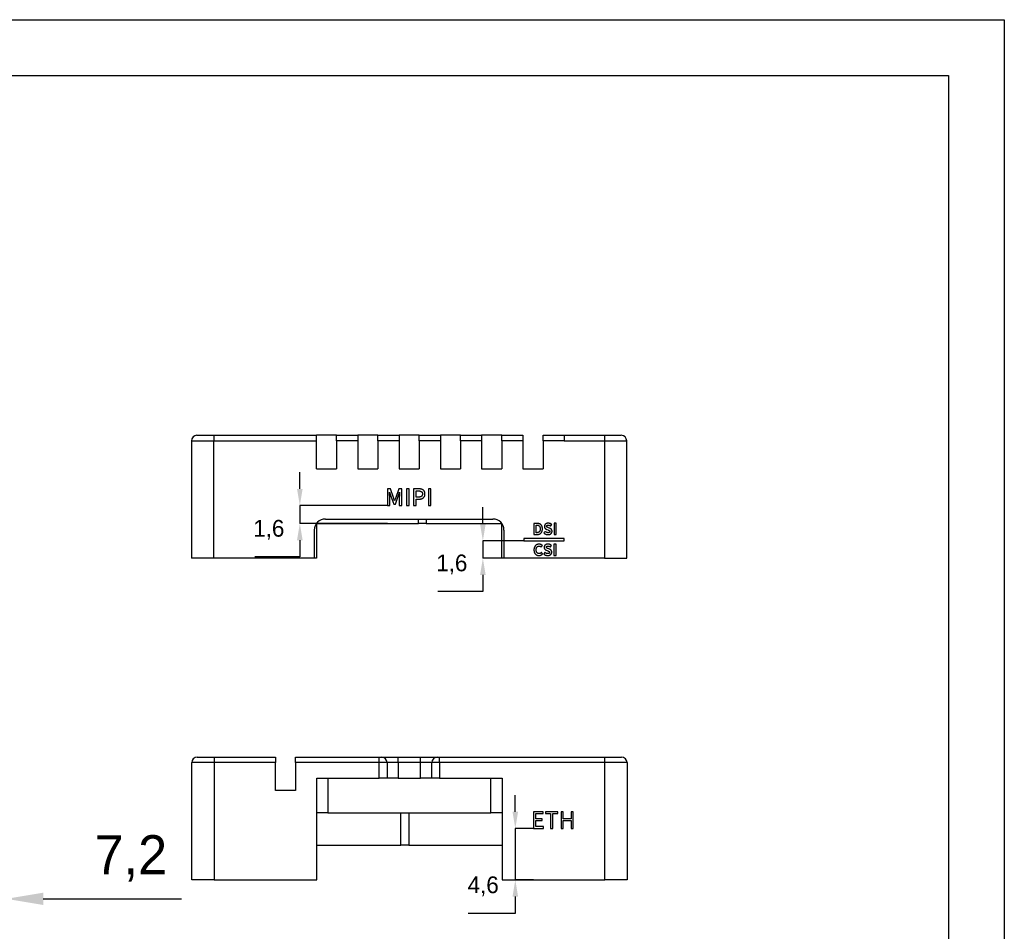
# Model space of a CAD drawing. Header units: millimetres. Extents: x 39 to 249, y 20 to 314.
# Tile 9 of 9: x 160 to 249, y 233 to 314. Entities that reach past the tile are written whole.
import ezdxf

# ---------------------------------------------------------------- set-up
doc = ezdxf.new("R2010")
doc.units = ezdxf.units.MM
doc.header["$PDSIZE"] = -1
doc.styles.add('1.5', font='txt', dxfattribs={"height": 1.5})
doc.styles.get("Standard").update_dxf_attribs({"font": 'txt', "height": 3.5})
doc.dimstyles.new('1.5', dxfattribs={"dimtxt": 1.5, "dimasz": 1.5, "dimexe": 0, "dimexo": 0, "dimgap": 1.524, "dimtad": 1, "dimtih": 1, "dimtoh": 1, "dimdec": 1, "dimzin": 1, "dimtxsty": '1.5', "dimcen": 2.5, "dimclrd": 3, "dimclre": 3, "dimclrt": 3, "dimadec": 3, "dimazin": 0, "dimtfac": 1, "dimtdec": 1, "dimtmove": 0, "dimatfit": 3, "dimfxl": 1, "dimtfillclr": 3, "dimtzin": 1, "dimarcsym": 0})
doc.dimstyles.new('ISO-25', dxfattribs={"dimtxt": 2.5, "dimasz": 2.5, "dimexe": 1.25, "dimexo": 0.625, "dimtad": 1, "dimtxsty": 'Standard', "dimcen": 2.5, "dimadec": 0, "dimazin": 0, "dimtfac": 1, "dimtmove": 0, "dimatfit": 3, "dimfxl": 1, "dimarcsym": 0})

# ---------------------------------------------------------------- blocks, each defined once
blk = doc.blocks.new('*D13')
at = {"color": 3, "lineweight": -2, "transparency": 16777216}
for p, q in [((152.097, 242.319), (152.097, 235.73)), ((159.292, 242.319), (159.292, 235.73)), ((148.795, 235.73), (145.493, 235.73)), ((152.097, 235.73), (159.292, 235.73)), ((162.594, 235.73), (174.99, 235.73))]:
    blk.add_line(p, q, dxfattribs=at)
at = {"color": 3, "transparency": 16777216}
for points in [[(148.795, 236.281), (148.795, 235.18), (152.097, 235.73)], [(162.594, 236.281), (162.594, 235.18), (159.292, 235.73)]]:
    blk.add_solid(points, dxfattribs=at)
at = {"layer": 'Defpoints', "color": 0, "transparency": 16777216}
for p in [(152.097, 242.319), (159.292, 242.319), (159.292, 235.73)]:
    blk.add_point(p, dxfattribs=at)
at = {"color": 3, "transparency": 16777216, "insert": (170.443, 239.354), "char_height": 3.5, "attachment_point": 5}
blk.add_mtext('7,2', dxfattribs=at)
blk = doc.blocks.new('*D22')
at = {"color": 3, "lineweight": -2, "transparency": 16777216}
for p, q in [((185.58, 272.45), (185.58, 273.95)), ((193.426, 270.95), (185.58, 270.95)), ((185.58, 270.95), (185.58, 269.348)), ((193.426, 269.348), (185.58, 269.348)), ((185.58, 267.848), (185.58, 266.348)), ((185.58, 266.348), (181.542, 266.348))]:
    blk.add_line(p, q, dxfattribs=at)
at = {"color": 3, "transparency": 16777216}
for points in [[(185.33, 272.45), (185.83, 272.45), (185.58, 270.95)], [(185.33, 267.848), (185.83, 267.848), (185.58, 269.348)]]:
    blk.add_solid(points, dxfattribs=at)
at = {"layer": 'Defpoints', "color": 0, "transparency": 16777216}
for p in [(193.426, 270.95), (185.58, 269.348), (193.426, 269.348)]:
    blk.add_point(p, dxfattribs=at)
at = {"color": 3, "transparency": 16777216, "insert": (182.799, 268.776), "char_height": 1.5, "attachment_point": 5, "style": '1.5'}
blk.add_mtext('1,6', dxfattribs=at)
blk = doc.blocks.new('*D23')
at = {"color": 3, "lineweight": -2, "transparency": 16777216}
for p, q in [((201.975, 269.306), (201.975, 270.806)), ((205.654, 267.806), (201.975, 267.806)), ((201.975, 267.806), (201.975, 266.248)), ((205.654, 266.248), (201.975, 266.248)), ((201.975, 264.748), (201.975, 263.248)), ((201.975, 263.248), (197.936, 263.248))]:
    blk.add_line(p, q, dxfattribs=at)
at = {"color": 3, "transparency": 16777216}
for points in [[(201.725, 269.306), (202.225, 269.306), (201.975, 267.806)], [(201.725, 264.748), (202.225, 264.748), (201.975, 266.248)]]:
    blk.add_solid(points, dxfattribs=at)
at = {"layer": 'Defpoints', "color": 0, "transparency": 16777216}
for p in [(205.654, 267.806), (201.975, 266.248), (205.654, 266.248)]:
    blk.add_point(p, dxfattribs=at)
at = {"color": 3, "transparency": 16777216, "insert": (199.193, 265.676), "char_height": 1.5, "attachment_point": 5, "style": '1.5'}
blk.add_mtext('1,6', dxfattribs=at)
blk = doc.blocks.new('*D24')
at = {"color": 3, "lineweight": -2, "transparency": 16777216}
for p, q in [((204.88, 243.529), (204.88, 245.029)), ((206.525, 242.029), (204.88, 242.029)), ((204.88, 242.029), (204.88, 237.426)), ((206.525, 237.426), (204.88, 237.426)), ((204.88, 235.926), (204.88, 234.426)), ((204.88, 234.426), (200.652, 234.426))]:
    blk.add_line(p, q, dxfattribs=at)
at = {"color": 3, "transparency": 16777216}
for points in [[(204.63, 243.529), (205.13, 243.529), (204.88, 242.029)], [(204.63, 235.926), (205.13, 235.926), (204.88, 237.426)]]:
    blk.add_solid(points, dxfattribs=at)
at = {"layer": 'Defpoints', "color": 0, "transparency": 16777216}
for p in [(206.525, 242.029), (204.88, 237.426), (206.525, 237.426)]:
    blk.add_point(p, dxfattribs=at)
at = {"color": 3, "transparency": 16777216, "insert": (202.004, 236.85), "char_height": 1.5, "attachment_point": 5, "style": '1.5'}
blk.add_mtext('4,6', dxfattribs=at)

msp = doc.modelspace()

# ---------------------------------------------------------------- linework, layer by layer
at = {"color": 7, "linetype": 'Continuous', "lineweight": 25}
for p, q in [((177.8654, 277.2484), (177.8654, 276.7484)), ((177.8654, 277.2484), (187.0654, 277.2484)), ((187.0654, 276.7484), (187.0654, 277.2484)), ((188.8654, 277.2484), (187.0654, 277.2484)), ((188.8654, 277.2484), (190.7654, 277.2484)), ((188.8654, 276.7484), (188.8654, 277.2484)), ((190.7654, 277.2484), (190.7654, 276.7484)), ((192.5654, 277.2484), (190.7654, 277.2484)), ((192.5654, 277.2484), (194.4654, 277.2484)), ((192.5654, 276.7484), (192.5654, 277.2484)), ((194.4654, 277.2484), (194.4654, 276.7484)), ((196.2654, 277.2484), (194.4654, 277.2484)), ((196.2654, 277.2484), (198.1654, 277.2484)), ((196.2654, 276.7484), (196.2654, 277.2484)), ((198.1654, 277.2484), (198.1654, 276.7484)), ((199.9654, 277.2484), (198.1654, 277.2484)), ((199.9654, 277.2484), (201.8654, 277.2484)), ((199.9654, 276.7484), (199.9654, 277.2484)), ((201.8654, 277.2484), (201.8654, 276.7484)), ((203.6654, 277.2484), (201.8654, 277.2484)), ((203.6654, 277.2484), (205.5654, 277.2484)), ((203.6654, 276.7484), (203.6654, 277.2484)), ((205.5654, 277.2484), (205.5654, 276.7484)), ((207.3654, 277.2484), (209.2654, 277.2484)), ((207.3654, 276.7484), (207.3654, 277.2484)), ((209.2654, 277.2484), (209.2654, 276.7484)), ((209.2654, 277.2484), (212.8654, 277.2484)), ((212.8654, 277.2484), (212.8654, 276.7484)), ((175.8654, 276.7484), (177.8654, 276.7484)), ((175.8654, 276.7484), (175.8654, 266.2484)), ((177.8654, 266.2484), (177.8654, 276.7484)), ((177.8654, 276.7484), (187.0654, 276.7484)), ((187.0654, 274.2484), (187.0654, 276.7484)), ((188.8654, 276.7484), (188.8654, 274.2484)), ((190.7654, 276.7484), (188.8654, 276.7484)), ((190.7654, 276.7484), (190.7654, 274.2484)), ((192.5654, 276.7484), (192.5654, 274.2484)), ((194.4654, 276.7484), (192.5654, 276.7484)), ((194.4654, 276.7484), (194.4654, 274.2484)), ((196.2654, 276.7484), (196.2654, 274.2484)), ((198.1654, 276.7484), (196.2654, 276.7484)), ((198.1654, 276.7484), (198.1654, 274.2484)), ((199.9654, 276.7484), (199.9654, 274.2484)), ((201.8654, 276.7484), (199.9654, 276.7484)), ((201.8654, 276.7484), (201.8654, 274.2484)), ((203.6654, 276.7484), (203.6654, 274.2484)), ((205.5654, 276.7484), (203.6654, 276.7484)), ((205.5654, 276.7484), (205.5654, 274.2484)), ((207.3654, 276.7484), (207.3654, 274.2484)), ((209.2654, 276.7484), (207.3654, 276.7484)), ((209.2654, 276.7484), (212.8654, 276.7484)), ((212.8654, 276.7484), (214.8654, 276.7484)), ((212.8654, 276.7484), (212.8654, 266.2484)), ((214.8654, 266.2484), (214.8654, 276.7484)), ((187.0654, 274.2484), (188.8654, 274.2484)), ((190.7654, 274.2484), (192.5654, 274.2484)), ((194.4654, 274.2484), (196.2654, 274.2484)), ((198.1654, 274.2484), (199.9654, 274.2484)), ((201.8654, 274.2484), (203.6654, 274.2484)), ((205.5654, 274.2484), (207.3654, 274.2484)), ((193.6912, 272.4478), (193.4258, 272.4478)), ((193.4258, 272.4478), (193.4258, 270.9496)), ((193.6047, 272.1492), (193.6127, 272.1495)), ((193.6127, 272.1495), (193.7295, 271.8038)), ((193.6326, 270.9496), (193.6326, 271.6859)), ((193.9636, 271.6856), (193.6912, 272.4478)), ((193.7295, 271.8038), (193.99, 271.0845)), ((194.1354, 271.0845), (194.3938, 271.8038)), ((194.4382, 272.4478), (194.1697, 271.6859)), ((194.3938, 271.8038), (194.5138, 272.1495)), ((194.7166, 272.4478), (194.4382, 272.4478)), ((194.4905, 271.6856), (194.4908, 270.9496)), ((194.5138, 272.1495), (194.5221, 272.1495)), ((194.7166, 270.9496), (194.7166, 272.4478)), ((195.3632, 272.4496), (195.1374, 272.4496)), ((195.1374, 272.4496), (195.1374, 270.9496)), ((195.3632, 270.9496), (195.3632, 272.4496)), ((196.2142, 272.4493), (195.7649, 272.4496)), ((195.7649, 272.4496), (195.7649, 270.9496)), ((195.9908, 272.2618), (196.1915, 272.2618)), ((195.9908, 271.7079), (195.9908, 272.2618)), ((196.1997, 271.7079), (195.9908, 271.7079)), ((197.322, 272.4496), (197.0962, 272.4496)), ((197.0962, 272.4496), (197.0962, 270.9496)), ((197.322, 270.9496), (197.322, 272.4496)), ((193.4258, 270.9496), (193.6326, 270.9496)), ((193.99, 271.0845), (194.1354, 271.0845)), ((194.0727, 271.3828), (194.0627, 271.3828)), ((194.4908, 270.9496), (194.7166, 270.9496)), ((195.1374, 270.9496), (195.3632, 270.9496)), ((195.7649, 270.9496), (195.9908, 270.9496)), ((195.9908, 270.9496), (195.9908, 271.5201)), ((195.9908, 271.5201), (196.2229, 271.5201)), ((197.0962, 270.9496), (197.322, 270.9496)), ((187.0654, 269.3484), (196.1998, 269.3484)), ((187.0654, 269.3484), (187.0654, 266.2484)), ((187.8654, 269.7484), (202.8654, 269.7484)), ((196.9069, 269.3484), (196.1998, 269.3484)), ((196.9069, 269.3484), (203.6654, 269.3484)), ((203.6654, 266.2484), (203.6654, 269.3484)), ((206.8189, 269.3605), (206.546, 269.3606)), ((206.546, 269.3606), (206.546, 268.3616)), ((206.7448, 269.2011), (206.8069, 269.2011)), ((206.7448, 268.5225), (206.7448, 269.2011)), ((208.0429, 269.1205), (208.1417, 269.2445)), ((208.5476, 269.3615), (208.3488, 269.3615)), ((208.3488, 269.3615), (208.3488, 268.3615)), ((208.5476, 268.3615), (208.5476, 269.3615)), ((186.8654, 268.7484), (186.8654, 266.2484)), ((203.8654, 268.7484), (203.8654, 266.2484)), ((206.546, 268.3616), (206.8298, 268.3616)), ((206.8068, 268.5225), (206.7448, 268.5225)), ((207.557, 268.6308), (207.4431, 268.4953)), ((207.6851, 268.8227), (207.821, 268.7672)), ((207.8072, 268.3491), (207.8072, 268.3493)), ((207.9758, 268.9153), (207.8429, 268.9697)), ((208.3488, 268.3615), (208.5476, 268.3615)), ((209.2449, 268.0058), (205.6537, 268.0058)), ((205.6537, 268.0058), (205.6537, 267.8058)), ((205.6537, 267.8058), (209.2449, 267.8058)), ((207.1973, 267.2455), (207.303, 267.371)), ((208.0217, 267.2469), (208.1205, 267.371)), ((208.5264, 267.4879), (208.3276, 267.4879)), ((208.3276, 267.4879), (208.3276, 266.4879)), ((208.5264, 266.4879), (208.5264, 267.4879)), ((209.2449, 267.8058), (209.2449, 268.0058)), ((207.0027, 266.4756), (207.0028, 266.4757)), ((207.3217, 266.6231), (207.2164, 266.7454)), ((207.5357, 266.7573), (207.4218, 266.6217)), ((207.6639, 266.9492), (207.7997, 266.8936)), ((207.7859, 266.4756), (207.786, 266.4757)), ((207.9546, 267.0417), (207.8217, 267.0961)), ((208.3276, 266.4879), (208.5264, 266.4879)), ((177.8654, 266.2484), (175.8654, 266.2484)), ((186.8654, 266.2484), (177.8654, 266.2484)), ((187.0654, 266.2484), (186.8654, 266.2484)), ((203.8654, 266.2484), (203.6654, 266.2484)), ((212.8654, 266.2484), (203.8654, 266.2484)), ((212.8654, 266.2484), (214.8654, 266.2484)), ((177.8926, 247.9258), (175.8926, 247.9258)), ((175.8926, 237.4258), (175.8926, 247.9258)), ((176.3926, 248.4258), (177.8926, 248.4258)), ((177.8926, 248.4258), (177.8926, 247.9258)), ((177.8926, 248.4258), (183.3926, 248.4258)), ((177.8926, 247.9258), (177.8926, 237.4258)), ((183.3926, 247.9258), (177.8926, 247.9258)), ((183.3926, 248.4258), (183.3926, 247.9258)), ((183.3926, 245.4258), (183.3926, 247.9258)), ((185.1926, 248.4258), (192.6926, 248.4258)), ((185.1926, 247.9258), (185.1926, 248.4258)), ((192.6926, 247.9258), (185.1926, 247.9258)), ((185.1926, 247.9258), (185.1926, 245.4258)), ((192.6926, 247.9258), (192.6926, 248.4258)), ((192.6926, 248.4258), (192.8926, 248.4258)), ((193.3926, 247.9258), (192.6926, 247.9258)), ((192.6926, 246.5258), (192.6926, 247.9258)), ((192.8926, 248.4258), (194.3926, 248.4258)), ((193.3926, 247.9258), (193.3926, 246.5258)), ((194.3926, 247.9258), (193.3926, 247.9258)), ((194.3926, 247.9258), (194.3926, 248.4258)), ((194.3926, 248.4258), (196.3926, 248.4258)), ((194.3926, 247.9258), (194.3926, 246.5258)), ((196.3926, 247.9258), (194.3926, 247.9258)), ((196.3926, 247.9258), (196.3926, 248.4258)), ((196.3926, 248.4258), (197.8926, 248.4258)), ((196.3926, 246.5258), (196.3926, 247.9258)), ((197.3926, 247.9258), (196.3926, 247.9258)), ((198.0926, 247.9258), (197.3926, 247.9258)), ((197.3926, 246.5258), (197.3926, 247.9258)), ((197.8926, 248.4258), (198.0926, 248.4258)), ((198.0926, 247.9258), (198.0926, 248.4258)), ((198.0926, 248.4258), (212.8926, 248.4258)), ((212.8926, 247.9258), (198.0926, 247.9258)), ((198.0926, 247.9258), (198.0926, 246.5258)), ((212.8926, 247.9258), (212.8926, 248.4258)), ((212.8926, 248.4258), (214.3926, 248.4258)), ((212.8926, 237.4258), (212.8926, 247.9258)), ((214.8926, 247.9258), (212.8926, 247.9258)), ((214.8926, 247.9258), (214.8926, 237.4258)), ((187.0926, 246.5258), (192.6926, 246.5258)), ((187.0926, 237.4258), (187.0926, 246.5258)), ((188.0926, 246.5258), (188.0926, 243.4258)), ((193.3926, 246.5258), (192.6926, 246.5258)), ((194.3926, 246.5258), (193.3926, 246.5258)), ((194.3926, 246.5258), (196.3926, 246.5258)), ((197.3926, 246.5258), (196.3926, 246.5258)), ((198.0926, 246.5258), (197.3926, 246.5258)), ((198.0926, 246.5258), (203.6926, 246.5258)), ((202.6926, 243.4258), (202.6926, 246.5258)), ((203.6926, 246.5258), (203.6926, 237.4258)), ((185.1926, 245.4258), (183.3926, 245.4258)), ((207.3908, 243.5252), (206.5252, 243.5252)), ((206.5252, 243.5252), (206.5252, 242.0288)), ((207.3908, 243.36), (207.3908, 243.5252)), ((208.6903, 243.5252), (207.5906, 243.5252)), ((207.5906, 243.5252), (207.5906, 243.36)), ((208.6903, 243.36), (208.6903, 243.5252)), ((209.1662, 243.527), (208.9784, 243.527)), ((208.9784, 243.527), (208.9784, 242.027)), ((209.1662, 242.8977), (209.1662, 243.527)), ((210.0601, 243.527), (209.8723, 243.527)), ((209.8723, 243.527), (209.8723, 242.8977)), ((210.0601, 242.027), (210.0601, 243.527)), ((188.0926, 243.4258), (187.0926, 243.4258)), ((188.0926, 243.4258), (202.6926, 243.4258)), ((194.629, 240.5258), (194.629, 243.4258)), ((195.3361, 243.4258), (195.3361, 240.5258)), ((203.6926, 243.4258), (202.6926, 243.4258)), ((206.713, 242.8977), (206.713, 243.36)), ((206.713, 243.36), (207.3908, 243.36)), ((207.284, 242.8977), (206.713, 242.8977)), ((206.713, 242.194), (206.713, 242.7324)), ((206.713, 242.7324), (207.284, 242.7324)), ((207.284, 242.7324), (207.284, 242.8977)), ((207.5906, 243.36), (208.0466, 243.36)), ((208.0466, 243.36), (208.0466, 242.027)), ((208.2344, 242.027), (208.2344, 243.36)), ((208.2344, 243.36), (208.6903, 243.36)), ((209.8723, 242.8977), (209.1662, 242.8977)), ((209.1662, 242.027), (209.1662, 242.7324)), ((209.1662, 242.7324), (209.8723, 242.7324)), ((209.8723, 242.7324), (209.8723, 242.027)), ((206.5252, 242.0288), (207.4134, 242.0288)), ((207.4134, 242.194), (206.713, 242.194)), ((207.4134, 242.0288), (207.4134, 242.194)), ((208.0466, 242.027), (208.2344, 242.027)), ((208.9784, 242.027), (209.1662, 242.027)), ((209.8723, 242.027), (210.0601, 242.027)), ((187.0926, 240.5258), (194.629, 240.5258)), ((195.3361, 240.5258), (194.629, 240.5258)), ((195.3361, 240.5258), (203.6926, 240.5258)), ((177.8926, 237.4258), (175.8926, 237.4258)), ((177.8926, 237.4258), (187.0926, 237.4258)), ((203.6926, 237.4258), (212.8926, 237.4258)), ((214.8926, 237.4258), (212.8926, 237.4258))]:
    msp.add_line(p, q, dxfattribs=at)
at = {"color": 8, "linetype": 'Continuous', "lineweight": 25}
for p, q in [((196.1998, 269.3484), (196.1998, 269.7484)), ((196.9069, 269.7484), (196.9069, 269.3484))]:
    msp.add_line(p, q, dxfattribs=at)
for points in [[(38.6841, 314.4672), (248.6841, 314.4672), (248.6841, 20.4672), (38.6841, 20.4672)], [(43.6841, 309.4672), (243.6841, 309.4672), (243.6841, 25.4672), (43.6841, 25.4672)]]:
    msp.add_lwpolyline(points, close=True)
at = {"color": 7, "linetype": 'Continuous', "lineweight": 25}
for centre, radius, start, end in [((176.3654, 276.7484), 0.5, 90, 180), ((214.3654, 276.7484), 0.5, 0, 90), ((187.8654, 268.7484), 1, 90, 180), ((202.8654, 268.7484), 1, 0, 90), ((176.3926, 247.9258), 0.5, 90, 180), ((192.8926, 247.9258), 0.5, 0, 90), ((197.8926, 247.9258), 0.5, 90, 180), ((214.3926, 247.9258), 0.5, 0, 90)]:
    msp.add_arc(centre, radius, start, end, dxfattribs=at)
for points, knots in [([(176.3654, 277.2484), (176.3662, 277.2484), (176.3678, 277.2484), (176.3809, 277.2484), (176.4019, 277.2484), (176.4316, 277.2484), (176.4907, 277.2484), (176.6024, 277.2484), (176.7975, 277.2484), (177.0357, 277.2484), (177.2747, 277.2484), (177.4913, 277.2484), (177.6768, 277.2484), (177.8024, 277.2484), (177.8654, 277.2484)], [0, 0, 0, 0, 0.0482774, 0.0961591, 0.1439201, 0.1918374, 0.2401856, 0.370003, 0.5000481, 0.6298656, 0.7599108, 0.8401054, 0.919707, 1, 1, 1, 1]), ([(212.8654, 277.2484), (212.9033, 277.2484), (212.9788, 277.2484), (213.0911, 277.2484), (213.2018, 277.2484), (213.311, 277.2484), (213.4784, 277.2484), (213.695, 277.2484), (213.9331, 277.2484), (214.1283, 277.2484), (214.2516, 277.2484), (214.3221, 277.2484), (214.3588, 277.2484), (214.3632, 277.2484), (214.3654, 277.2484)], [0, 0, 0, 0, 0.0482774, 0.0961591, 0.1439201, 0.1918374, 0.2401856, 0.370003, 0.5000481, 0.6298656, 0.7599108, 0.8401054, 0.919707, 1, 1, 1, 1]), ([(193.6326, 271.6859), (193.6324, 271.7036), (193.6319, 271.7402), (193.6298, 271.7965), (193.6264, 271.8557), (193.6223, 271.9168), (193.6179, 271.978), (193.6134, 272.0375), (193.6089, 272.0942), (193.6061, 272.1312), (193.6047, 272.1492)], [0, 0, 0, 0, 0.114761, 0.2364488, 0.3640087, 0.4980743, 0.6321841, 0.7605492, 0.8831708, 1, 1, 1, 1]), ([(194.0627, 271.3828), (194.0461, 271.4336), (194.0131, 271.5345), (193.9801, 271.6354), (193.9636, 271.6856)], [0, 0, 0, 0, 0.5024074, 1, 1, 1, 1]), ([(194.1697, 271.6859), (194.1535, 271.6356), (194.1209, 271.5347), (194.0888, 271.4336), (194.0727, 271.3828)], [0, 0, 0, 0, 0.4981599, 1, 1, 1, 1]), ([(194.5221, 272.1495), (194.5204, 272.1314), (194.5167, 272.0943), (194.5119, 272.0375), (194.5063, 271.9781), (194.5014, 271.9168), (194.4969, 271.8557), (194.4937, 271.7965), (194.4911, 271.7401), (194.4907, 271.7035), (194.4905, 271.6856)], [0, 0, 0, 0, 0.1174589, 0.2399762, 0.3682779, 0.5022545, 0.6361335, 0.7634739, 0.8849773, 1, 1, 1, 1]), ([(196.1915, 272.2618), (196.2063, 272.2617), (196.235, 272.2616), (196.2767, 272.2592), (196.3157, 272.2552), (196.352, 272.2491), (196.3854, 272.2407), (196.4161, 272.2307), (196.444, 272.2188), (196.4692, 272.2049), (196.4915, 272.1885), (196.5107, 272.1691), (196.5273, 272.1474), (196.5403, 272.1226), (196.5508, 272.0953), (196.5581, 272.0652), (196.5626, 272.0325), (196.5631, 272.0097), (196.5634, 271.9979)], [0, 0, 0, 0, 0.0847486, 0.1642175, 0.2388794, 0.309035, 0.37446, 0.4359292, 0.4933015, 0.5478502, 0.6001015, 0.6513943, 0.7031918, 0.7559294, 0.811183, 0.8701482, 0.9325019, 1, 1, 1, 1]), ([(196.5634, 271.9979), (196.5633, 271.986), (196.5633, 271.963), (196.5589, 271.9295), (196.5521, 271.8985), (196.5428, 271.8696), (196.5297, 271.8433), (196.5143, 271.819), (196.4958, 271.7972), (196.4742, 271.7779), (196.45, 271.7607), (196.4226, 271.7461), (196.3924, 271.7341), (196.3594, 271.7238), (196.3235, 271.7163), (196.2848, 271.711), (196.2432, 271.708), (196.2145, 271.7079), (196.1997, 271.7079)], [0, 0, 0, 0, 0.0667437, 0.129503, 0.1887268, 0.2449924, 0.2994515, 0.3529716, 0.4062252, 0.4593742, 0.5152207, 0.5726879, 0.633297, 0.6973147, 0.7661292, 0.8391019, 0.916589, 1, 1, 1, 1]), ([(196.7892, 271.9979), (196.7885, 272.0181), (196.7871, 272.0569), (196.779, 272.1129), (196.7663, 272.1642), (196.7493, 272.2111), (196.7268, 272.2531), (196.6995, 272.2905), (196.6678, 272.3238), (196.6308, 272.3516), (196.59, 272.3752), (196.5462, 272.3963), (196.4988, 272.4132), (196.4483, 272.4273), (196.3944, 272.4379), (196.3372, 272.4453), (196.2768, 272.449), (196.2354, 272.4492), (196.2142, 272.4493)], [0, 0, 0, 0, 0.0721468, 0.1391979, 0.2021162, 0.2611804, 0.3175442, 0.3724145, 0.4266268, 0.4815648, 0.5375597, 0.5953402, 0.6554034, 0.7176546, 0.7831465, 0.8518591, 0.9240477, 1, 1, 1, 1]), ([(196.2229, 271.5201), (196.2436, 271.5202), (196.284, 271.5203), (196.343, 271.526), (196.399, 271.5346), (196.4518, 271.5475), (196.5016, 271.5638), (196.5482, 271.5836), (196.5915, 271.6077), (196.6318, 271.6349), (196.6683, 271.6659), (196.6997, 271.7018), (196.7266, 271.7413), (196.7492, 271.7847), (196.7662, 271.8325), (196.779, 271.884), (196.7871, 271.9397), (196.7885, 271.9781), (196.7892, 271.9979)], [0, 0, 0, 0, 0.0737731, 0.1439423, 0.2111336, 0.27542, 0.3374743, 0.3973954, 0.4558431, 0.5135012, 0.5703106, 0.6263217, 0.6827073, 0.7403233, 0.800057, 0.8629725, 0.9293064, 1, 1, 1, 1]), ([(206.8069, 269.2011), (206.8183, 269.201), (206.8406, 269.2008), (206.8731, 269.1975), (206.9037, 269.1916), (206.9326, 269.1836), (206.9594, 269.1724), (206.9843, 269.1591), (207.0075, 269.1434), (207.0285, 269.1249), (207.0476, 269.1036), (207.0638, 269.0788), (207.0778, 269.051), (207.089, 269.0199), (207.0977, 268.9857), (207.1041, 268.9484), (207.1083, 268.9078), (207.1089, 268.8796), (207.1092, 268.865)], [0, 0, 0, 0, 0.0661279, 0.1286295, 0.1884878, 0.2460943, 0.3015139, 0.3557957, 0.4092022, 0.4628685, 0.5173162, 0.5738543, 0.633339, 0.6967585, 0.7644793, 0.8371437, 0.9155423, 1, 1, 1, 1]), ([(207.308, 268.865), (207.3074, 268.8853), (207.3063, 268.9248), (207.3001, 268.982), (207.2898, 269.0351), (207.2755, 269.0842), (207.2575, 269.1293), (207.235, 269.1702), (207.2089, 269.2072), (207.1785, 269.2398), (207.1446, 269.2685), (207.1075, 269.2934), (207.0671, 269.3145), (207.0236, 269.3314), (206.977, 269.3448), (206.9271, 269.354), (206.8741, 269.3596), (206.8376, 269.3602), (206.8189, 269.3605)], [0, 0, 0, 0, 0.0767888, 0.1487784, 0.2166811, 0.2804885, 0.3412672, 0.3995938, 0.4560223, 0.5117033, 0.5671819, 0.6231759, 0.68004, 0.7384443, 0.7990751, 0.8626404, 0.9293907, 1, 1, 1, 1]), ([(207.8305, 269.3728), (207.8178, 269.3723), (207.793, 269.3714), (207.757, 269.367), (207.7228, 269.3605), (207.6906, 269.3512), (207.6601, 269.3398), (207.6318, 269.3255), (207.6053, 269.3091), (207.5809, 269.2904), (207.559, 269.2697), (207.5397, 269.2475), (207.5231, 269.224), (207.5098, 269.199), (207.4988, 269.1728), (207.4914, 269.145), (207.4863, 269.116), (207.4853, 269.0962), (207.4848, 269.086)], [0, 0, 0, 0, 0.0758818, 0.1482687, 0.2175229, 0.2841643, 0.3489491, 0.4118385, 0.4739479, 0.5355144, 0.5957517, 0.6541799, 0.7113981, 0.767327, 0.8239084, 0.8810545, 0.9393009, 1, 1, 1, 1]), ([(207.4848, 269.086), (207.4853, 269.0773), (207.4862, 269.0605), (207.4895, 269.0358), (207.4948, 269.0125), (207.5015, 268.9904), (207.5105, 268.9698), (207.5207, 268.9503), (207.5333, 268.9325), (207.5517, 268.9104), (207.5776, 268.8862), (207.611, 268.8605), (207.6467, 268.8388), (207.6723, 268.8281), (207.6851, 268.8227)], [0, 0, 0, 0, 0.0738894, 0.1438138, 0.211451, 0.2764924, 0.3398128, 0.4020566, 0.4634055, 0.5247944, 0.6459361, 0.7645598, 0.8821494, 1, 1, 1, 1]), ([(207.6837, 269.098), (207.6843, 269.1057), (207.6853, 269.1208), (207.6933, 269.1417), (207.706, 269.16), (207.7237, 269.1748), (207.7452, 269.1868), (207.7707, 269.1949), (207.7994, 269.2004), (207.8197, 269.201), (207.8305, 269.2012)], [0, 0, 0, 0, 0.1156236, 0.2237007, 0.3305975, 0.4437378, 0.5652778, 0.6966665, 0.8401819, 1, 1, 1, 1]), ([(207.8429, 268.9697), (207.8321, 268.9734), (207.8114, 268.9807), (207.782, 268.9932), (207.7553, 269.006), (207.735, 269.0173), (207.7201, 269.0265), (207.7109, 269.0348), (207.7027, 269.0433), (207.6963, 269.0529), (207.691, 269.063), (207.6869, 269.074), (207.6847, 269.0858), (207.6841, 269.0938), (207.6837, 269.098)], [0, 0, 0, 0, 0.1569034, 0.3017522, 0.4379136, 0.5629739, 0.6218318, 0.6776773, 0.7315275, 0.7836836, 0.8361462, 0.8885476, 0.9433351, 1, 1, 1, 1]), ([(208.1417, 269.2445), (208.1314, 269.2545), (208.1109, 269.2744), (208.0767, 269.3001), (208.04, 269.3221), (208.0008, 269.3402), (207.96, 269.3547), (207.9179, 269.3651), (207.8745, 269.3715), (207.8452, 269.3724), (207.8305, 269.3728)], [0, 0, 0, 0, 0.1245078, 0.2472924, 0.3706272, 0.4954278, 0.6208782, 0.7456223, 0.8719729, 1, 1, 1, 1]), ([(207.8305, 269.2012), (207.8405, 269.2009), (207.8604, 269.2003), (207.8896, 269.196), (207.9179, 269.1896), (207.945, 269.1805), (207.9712, 269.1691), (207.9962, 269.1553), (208.0205, 269.1394), (208.0354, 269.1268), (208.0429, 269.1205)], [0, 0, 0, 0, 0.1298696, 0.2565936, 0.3810103, 0.5035168, 0.6257132, 0.7485782, 0.8730747, 1, 1, 1, 1]), ([(207.1092, 268.865), (207.1089, 268.8504), (207.1083, 268.8223), (207.1041, 268.7817), (207.0978, 268.7441), (207.089, 268.7096), (207.0777, 268.6781), (207.0638, 268.6498), (207.0476, 268.6244), (207.0285, 268.6024), (207.0075, 268.5831), (206.9844, 268.5666), (206.9595, 268.5526), (206.9326, 268.5412), (206.9038, 268.5324), (206.8731, 268.5265), (206.8406, 268.5228), (206.8183, 268.5226), (206.8068, 268.5225)], [0, 0, 0, 0, 0.0834233, 0.1612085, 0.2340411, 0.3015941, 0.3652198, 0.425243, 0.4822765, 0.5374248, 0.5916699, 0.6455167, 0.6999122, 0.7551872, 0.8126612, 0.8721229, 0.934175, 1, 1, 1, 1]), ([(206.8298, 268.3616), (206.8479, 268.3619), (206.8831, 268.3625), (206.9345, 268.3685), (206.983, 268.3781), (207.0283, 268.3921), (207.0708, 268.4097), (207.1102, 268.4315), (207.1468, 268.457), (207.1799, 268.4868), (207.2099, 268.5203), (207.2358, 268.558), (207.2578, 268.5996), (207.2757, 268.6452), (207.2898, 268.6947), (207.3001, 268.7479), (207.3063, 268.8052), (207.3074, 268.8446), (207.308, 268.865)], [0, 0, 0, 0, 0.0683482, 0.1335952, 0.1959469, 0.2557391, 0.3134065, 0.3702167, 0.4261599, 0.4822326, 0.5388394, 0.5962834, 0.6553872, 0.7171366, 0.781743, 0.8503062, 0.9227387, 1, 1, 1, 1]), ([(207.4431, 268.4953), (207.4555, 268.484), (207.4803, 268.4616), (207.5211, 268.4323), (207.5646, 268.4075), (207.6102, 268.3865), (207.6576, 268.3698), (207.7065, 268.3582), (207.7565, 268.3506), (207.7902, 268.3496), (207.8072, 268.3491)], [0, 0, 0, 0, 0.1253759, 0.2495183, 0.3735842, 0.4983813, 0.6236862, 0.7483532, 0.8732897, 1, 1, 1, 1]), ([(207.8113, 268.5223), (207.8, 268.5227), (207.7773, 268.5237), (207.7435, 268.5296), (207.7098, 268.5388), (207.6768, 268.5518), (207.6446, 268.5676), (207.6137, 268.586), (207.5843, 268.607), (207.5661, 268.6228), (207.557, 268.6308)], [0, 0, 0, 0, 0.1200072, 0.2407608, 0.3635317, 0.4897784, 0.6170271, 0.7443022, 0.8712945, 1, 1, 1, 1]), ([(207.8072, 268.3493), (207.8214, 268.3497), (207.8489, 268.3506), (207.8889, 268.3557), (207.9266, 268.3627), (207.9616, 268.3728), (207.9942, 268.3852), (208.0244, 268.4003), (208.0518, 268.4182), (208.0767, 268.4383), (208.0987, 268.4604), (208.1181, 268.4838), (208.1344, 268.5084), (208.148, 268.5342), (208.1584, 268.5614), (208.1661, 268.5895), (208.1707, 268.619), (208.1714, 268.639), (208.1718, 268.6492)], [0, 0, 0, 0, 0.0803771, 0.1565288, 0.2289778, 0.2975842, 0.3635036, 0.4269677, 0.4888359, 0.5494226, 0.6086341, 0.6657532, 0.7213487, 0.7765364, 0.8309639, 0.8862411, 0.9421026, 1, 1, 1, 1]), ([(207.9731, 268.6347), (207.9729, 268.6305), (207.9726, 268.6222), (207.9705, 268.6102), (207.9675, 268.5987), (207.9629, 268.588), (207.957, 268.5781), (207.9499, 268.5687), (207.9414, 268.5602), (207.9318, 268.5522), (207.9208, 268.5453), (207.9087, 268.5391), (207.8954, 268.5341), (207.8809, 268.5298), (207.8652, 268.5265), (207.8482, 268.5242), (207.8302, 268.5226), (207.8177, 268.5224), (207.8113, 268.5223)], [0, 0, 0, 0, 0.0574299, 0.111942, 0.1650009, 0.2167614, 0.268941, 0.3211503, 0.3754049, 0.4311862, 0.4898951, 0.5502371, 0.6144382, 0.6825194, 0.7546442, 0.8312197, 0.9135364, 1, 1, 1, 1]), ([(207.821, 268.7672), (207.8319, 268.763), (207.8527, 268.7549), (207.8821, 268.7419), (207.9079, 268.7285), (207.9273, 268.7173), (207.9406, 268.7074), (207.9492, 268.6995), (207.9564, 268.6907), (207.9624, 268.681), (207.9668, 268.6705), (207.9704, 268.6593), (207.9726, 268.6473), (207.9729, 268.639), (207.9731, 268.6347)], [0, 0, 0, 0, 0.1620224, 0.3106057, 0.4449012, 0.5654218, 0.6209543, 0.67407, 0.7267606, 0.7787242, 0.8309782, 0.8850403, 0.9411006, 1, 1, 1, 1]), ([(208.1718, 268.6492), (208.1716, 268.6578), (208.1713, 268.6745), (208.1684, 268.6988), (208.1641, 268.7218), (208.1583, 268.7435), (208.1509, 268.764), (208.1417, 268.783), (208.1308, 268.8008), (208.1185, 268.8173), (208.1046, 268.8325), (208.0898, 268.847), (208.0736, 268.8605), (208.0564, 268.8733), (208.038, 268.8852), (208.0183, 268.8961), (207.9976, 268.9064), (207.9831, 268.9123), (207.9758, 268.9153)], [0, 0, 0, 0, 0.0723263, 0.1411727, 0.2068537, 0.2702905, 0.3313783, 0.3908451, 0.4490365, 0.5069658, 0.5647873, 0.62331, 0.6824354, 0.7427938, 0.8046171, 0.8678496, 0.9329885, 1, 1, 1, 1]), ([(207.0095, 267.4993), (206.9936, 267.4987), (206.9623, 267.4976), (206.9164, 267.4909), (206.8726, 267.4799), (206.8307, 267.4648), (206.791, 267.4455), (206.7532, 267.4221), (206.7174, 267.3946), (206.6841, 267.3629), (206.6536, 267.3275), (206.6265, 267.2886), (206.6038, 267.246), (206.5851, 267.2), (206.5699, 267.1508), (206.5592, 267.098), (206.5517, 267.042), (206.5503, 267.0034), (206.5496, 266.9836)], [0, 0, 0, 0, 0.0617383, 0.1212333, 0.1793276, 0.2365544, 0.2932826, 0.3503569, 0.4083737, 0.4678902, 0.528265, 0.5891012, 0.6510496, 0.714956, 0.7812926, 0.85047, 0.9233351, 1, 1, 1, 1]), ([(206.7486, 266.9901), (206.749, 267.003), (206.7498, 267.0281), (206.7538, 267.0647), (206.7597, 267.0991), (206.7681, 267.1313), (206.7787, 267.1612), (206.7914, 267.189), (206.8066, 267.2145), (206.8237, 267.2378), (206.8428, 267.2586), (206.863, 267.277), (206.885, 267.2922), (206.908, 267.3052), (206.9326, 267.3148), (206.9583, 267.3222), (206.9855, 267.3265), (207.004, 267.3273), (207.0134, 267.3277)], [0, 0, 0, 0, 0.0806794, 0.1568275, 0.2295714, 0.2985843, 0.3642447, 0.4274439, 0.4889465, 0.5491915, 0.6076781, 0.6644688, 0.7196914, 0.7741725, 0.8289735, 0.8843834, 0.9408639, 1, 1, 1, 1]), ([(207.303, 267.371), (207.2944, 267.3795), (207.2769, 267.3969), (207.2476, 267.4205), (207.2148, 267.4417), (207.1795, 267.4613), (207.141, 267.4779), (207.0995, 267.4898), (207.0554, 267.4974), (207.0251, 267.4986), (207.0095, 267.4993)], [0, 0, 0, 0, 0.1104678, 0.2242184, 0.3422938, 0.4657653, 0.5931004, 0.7231223, 0.8582102, 1, 1, 1, 1]), ([(207.0134, 267.3277), (207.0227, 267.3273), (207.0407, 267.3266), (207.067, 267.3219), (207.092, 267.315), (207.1153, 267.3048), (207.1374, 267.2926), (207.1584, 267.2785), (207.1788, 267.2633), (207.1911, 267.2515), (207.1973, 267.2455)], [0, 0, 0, 0, 0.1337296, 0.2624167, 0.3864493, 0.5089922, 0.6309893, 0.7525339, 0.8753981, 1, 1, 1, 1]), ([(207.8092, 267.4993), (207.7966, 267.4988), (207.7718, 267.4979), (207.7357, 267.4935), (207.7015, 267.487), (207.6693, 267.4777), (207.6389, 267.4663), (207.6106, 267.452), (207.584, 267.4356), (207.5596, 267.4169), (207.5378, 267.3961), (207.5185, 267.3739), (207.5019, 267.3505), (207.4885, 267.3255), (207.4776, 267.2993), (207.4701, 267.2715), (207.4651, 267.2425), (207.4641, 267.2226), (207.4636, 267.2125)], [0, 0, 0, 0, 0.0758818, 0.1482687, 0.2175229, 0.2841643, 0.3489491, 0.4118385, 0.4739479, 0.5355144, 0.5957517, 0.6541799, 0.7113981, 0.767327, 0.8239084, 0.8810545, 0.9393009, 1, 1, 1, 1]), ([(207.6625, 267.2244), (207.663, 267.2322), (207.664, 267.2472), (207.6721, 267.2682), (207.6848, 267.2864), (207.7025, 267.3013), (207.724, 267.3133), (207.7494, 267.3214), (207.7781, 267.3269), (207.7985, 267.3274), (207.8092, 267.3277)], [0, 0, 0, 0, 0.1156236, 0.2237007, 0.3305975, 0.4437378, 0.5652778, 0.6966665, 0.8401819, 1, 1, 1, 1]), ([(208.1205, 267.371), (208.1102, 267.381), (208.0897, 267.4008), (208.0555, 267.4266), (208.0187, 267.4486), (207.9796, 267.4666), (207.9388, 267.4812), (207.8966, 267.4916), (207.8533, 267.498), (207.824, 267.4988), (207.8092, 267.4993)], [0, 0, 0, 0, 0.1245078, 0.2472924, 0.3706272, 0.4954278, 0.6208782, 0.7456223, 0.8719729, 1, 1, 1, 1]), ([(207.8092, 267.3277), (207.8193, 267.3274), (207.8391, 267.3267), (207.8684, 267.3224), (207.8966, 267.3161), (207.9238, 267.307), (207.9499, 267.2956), (207.975, 267.2818), (207.9993, 267.2659), (208.0142, 267.2533), (208.0217, 267.2469)], [0, 0, 0, 0, 0.1298696, 0.2565936, 0.3810103, 0.5035168, 0.6257132, 0.7485782, 0.8730747, 1, 1, 1, 1]), ([(206.5496, 266.9836), (206.5504, 266.9637), (206.5519, 266.925), (206.5588, 266.8686), (206.5694, 266.8159), (206.584, 266.7667), (206.6025, 266.7213), (206.6246, 266.6793), (206.6508, 266.641), (206.6807, 266.6067), (206.7137, 266.5762), (206.7486, 266.5494), (206.7858, 266.5267), (206.8251, 266.5083), (206.8665, 266.4938), (206.9101, 266.4834), (206.9557, 266.4771), (206.9868, 266.4761), (207.0027, 266.4756)], [0, 0, 0, 0, 0.0780544, 0.1519449, 0.2221141, 0.2888185, 0.3525546, 0.4141759, 0.474288, 0.5338872, 0.5924779, 0.6497267, 0.7062672, 0.7627441, 0.8198884, 0.8779697, 0.9378221, 1, 1, 1, 1]), ([(207.0095, 266.6487), (206.9997, 266.6491), (206.9806, 266.6498), (206.9528, 266.6545), (206.9265, 266.6616), (206.9017, 266.6717), (206.8786, 266.6844), (206.8571, 266.7001), (206.8372, 266.7184), (206.819, 266.7394), (206.8026, 266.7628), (206.7885, 266.7888), (206.7763, 266.8168), (206.7664, 266.8472), (206.7586, 266.8798), (206.753, 266.9146), (206.7494, 266.9516), (206.7489, 266.977), (206.7486, 266.9901)], [0, 0, 0, 0, 0.06082227, 0.11864685, 0.17491346, 0.22955674, 0.28408446, 0.33857161, 0.39414241, 0.45152332, 0.51081113, 0.57131473, 0.63440053, 0.70044614, 0.76955838, 0.84215503, 0.91899966, 1, 1, 1, 1]), ([(207.0028, 266.4757), (207.0187, 266.4762), (207.0499, 266.4772), (207.0955, 266.4848), (207.1391, 266.4961), (207.1802, 266.5126), (207.2192, 266.5334), (207.2559, 266.5589), (207.2908, 266.5885), (207.3113, 266.6114), (207.3217, 266.6231)], [0, 0, 0, 0, 0.13141067, 0.25799438, 0.38124185, 0.50240827, 0.62341886, 0.74582487, 0.87077426, 1, 1, 1, 1]), ([(207.2164, 266.7454), (207.2095, 266.7384), (207.1958, 266.7246), (207.1735, 266.706), (207.1497, 266.6896), (207.1248, 266.6752), (207.0982, 266.6636), (207.0701, 266.6551), (207.0403, 266.65), (207.0199, 266.6491), (207.0095, 266.6487)], [0, 0, 0, 0, 0.12529104, 0.24881261, 0.37026384, 0.49291855, 0.61555348, 0.73984951, 0.86738927, 1, 1, 1, 1]), ([(207.4218, 266.6217), (207.4343, 266.6105), (207.4591, 266.588), (207.4999, 266.5588), (207.5433, 266.534), (207.5889, 266.513), (207.6364, 266.4963), (207.6853, 266.4847), (207.7352, 266.4771), (207.769, 266.4761), (207.7859, 266.4756)], [0, 0, 0, 0, 0.1253759, 0.2495183, 0.3735842, 0.4983813, 0.6236862, 0.7483532, 0.8732897, 1, 1, 1, 1]), ([(207.4636, 267.2125), (207.464, 267.2038), (207.465, 267.1869), (207.4682, 267.1622), (207.4736, 267.139), (207.4803, 267.1169), (207.4893, 267.0963), (207.4995, 267.0768), (207.512, 267.0589), (207.5304, 267.0369), (207.5564, 267.0126), (207.5898, 266.987), (207.6255, 266.9653), (207.6511, 266.9545), (207.6639, 266.9492)], [0, 0, 0, 0, 0.07388943, 0.14381376, 0.21145101, 0.2764924, 0.33981283, 0.40205663, 0.46340552, 0.52479445, 0.6459361, 0.76455977, 0.88214939, 1, 1, 1, 1]), ([(207.79, 266.6487), (207.7787, 266.6492), (207.7561, 266.6501), (207.7223, 266.6561), (207.6886, 266.6652), (207.6556, 266.6782), (207.6233, 266.6941), (207.5924, 266.7124), (207.563, 266.7335), (207.5449, 266.7493), (207.5357, 266.7573)], [0, 0, 0, 0, 0.1200072, 0.2407608, 0.3635317, 0.4897784, 0.6170271, 0.7443022, 0.8712945, 1, 1, 1, 1]), ([(207.8217, 267.0961), (207.8109, 267.0999), (207.7901, 267.1072), (207.7608, 267.1197), (207.7341, 267.1324), (207.7137, 267.1438), (207.6988, 267.153), (207.6897, 267.1612), (207.6815, 267.1697), (207.675, 267.1793), (207.6697, 267.1895), (207.6657, 267.2004), (207.6634, 267.2122), (207.6628, 267.2203), (207.6625, 267.2244)], [0, 0, 0, 0, 0.15690345, 0.30175224, 0.43791361, 0.56297389, 0.62183185, 0.6776773, 0.7315275, 0.78368358, 0.83614619, 0.88854765, 0.94333508, 1, 1, 1, 1]), ([(207.786, 266.4757), (207.8001, 266.4762), (207.8277, 266.477), (207.8677, 266.4822), (207.9053, 266.4891), (207.9404, 266.4992), (207.973, 266.5117), (208.0031, 266.5267), (208.0306, 266.5447), (208.0555, 266.5648), (208.0775, 266.5869), (208.0968, 266.6102), (208.1132, 266.6349), (208.1268, 266.6607), (208.1372, 266.6878), (208.1449, 266.716), (208.1494, 266.7455), (208.1502, 266.7655), (208.1506, 266.7757)], [0, 0, 0, 0, 0.0803771, 0.1565288, 0.2289778, 0.2975842, 0.3635036, 0.4269677, 0.4888359, 0.5494226, 0.6086341, 0.6657532, 0.7213487, 0.7765364, 0.8309639, 0.8862411, 0.9421026, 1, 1, 1, 1]), ([(207.9518, 266.7612), (207.9517, 266.7569), (207.9513, 266.7487), (207.9493, 266.7366), (207.9463, 266.7252), (207.9417, 266.7145), (207.9358, 266.7045), (207.9286, 266.6952), (207.9202, 266.6866), (207.9105, 266.6787), (207.8996, 266.6718), (207.8875, 266.6656), (207.8741, 266.6606), (207.8596, 266.6563), (207.8439, 266.653), (207.827, 266.6507), (207.8089, 266.6491), (207.7964, 266.6488), (207.79, 266.6487)], [0, 0, 0, 0, 0.05742992, 0.11194198, 0.1650009, 0.21676143, 0.26894095, 0.32115028, 0.37540494, 0.43118621, 0.48989511, 0.55023712, 0.61443815, 0.68251936, 0.75464417, 0.83121965, 0.91353635, 1, 1, 1, 1]), ([(207.7997, 266.8936), (207.8106, 266.8894), (207.8315, 266.8813), (207.8608, 266.8683), (207.8867, 266.855), (207.9061, 266.8437), (207.9193, 266.8338), (207.9279, 266.826), (207.9352, 266.8171), (207.9411, 266.8075), (207.9456, 266.7969), (207.9492, 266.7858), (207.9514, 266.7737), (207.9517, 266.7654), (207.9518, 266.7612)], [0, 0, 0, 0, 0.1620224, 0.3106057, 0.4449012, 0.5654218, 0.6209543, 0.67407, 0.7267606, 0.7787242, 0.8309782, 0.8850403, 0.9411006, 1, 1, 1, 1]), ([(208.1506, 266.7757), (208.1504, 266.7842), (208.15, 266.8009), (208.1472, 266.8252), (208.1429, 266.8482), (208.1371, 266.87), (208.1297, 266.8905), (208.1204, 266.9095), (208.1096, 266.9272), (208.0972, 266.9437), (208.0834, 266.959), (208.0685, 266.9735), (208.0524, 266.987), (208.0351, 266.9997), (208.0168, 267.0117), (207.9971, 267.0226), (207.9764, 267.0329), (207.9619, 267.0387), (207.9546, 267.0417)], [0, 0, 0, 0, 0.0723263, 0.1411727, 0.2068537, 0.2702905, 0.3313783, 0.3908451, 0.4490365, 0.5069658, 0.5647873, 0.62331, 0.6824354, 0.7427938, 0.8046171, 0.8678496, 0.9329885, 1, 1, 1, 1])]:
    msp.add_open_spline(points, degree=3, knots=knots, dxfattribs=at)

# ---------------------------------------------------------------- dimensions: what is measured, and where the dimension line sits
for base, p1, p2, picture, middle in [((185.5804, 269.3484), (193.4258, 270.9496), (193.4258, 269.3484), '*D22', (182.799, 268.7764)), ((201.9749, 266.2484), (205.6537, 267.8058), (205.6537, 266.2484), '*D23', (199.1935, 265.6764)), ((204.8797, 237.4258), (206.5252, 242.0288), (206.5252, 237.4258), '*D24', (202.0039, 236.8499))]:
    dim = msp.add_linear_dim(base=base, p1=p1, p2=p2, angle=90, dimstyle='1.5')
    dim.commit()
    dim.dimension.update_dxf_attribs({"geometry": picture, "text_midpoint": middle})
dim = msp.add_aligned_dim(p1=(152.0971, 242.3191), p2=(159.2915, 242.3191), distance=-6.5888, dimstyle='ISO-25', override={"dimtxt": 3.5, "dimasz": 3.302, "dimexe": 0, "dimexo": 0, "dimgap": 1.524, "dimtih": 1, "dimtoh": 1, "dimdec": 1, "dimzin": 1, "dimclrd": 3, "dimclre": 3, "dimclrt": 3, "dimadec": 3, "dimtdec": 1, "dimtfillclr": 3, "dimtzin": 1})
dim.commit()
dim.dimension.update_dxf_attribs({"geometry": '*D13', "text_midpoint": (170.4428, 239.3544)})

doc.saveas('drawing.dxf')
